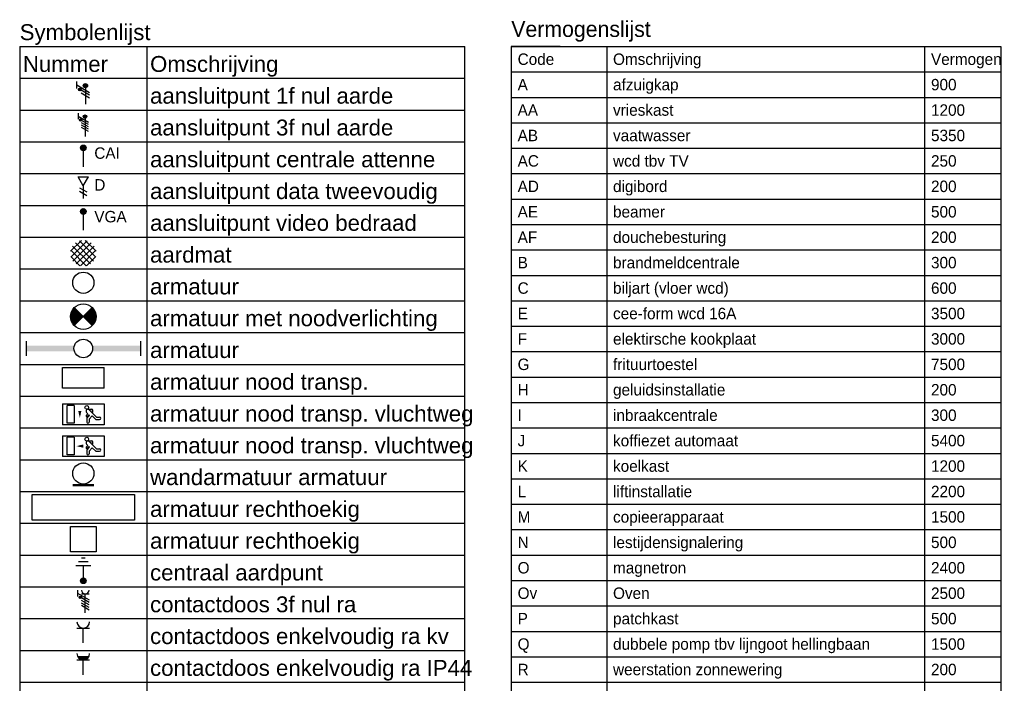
# Model space of a CAD drawing. Header units: millimetres. Extents: x -4918 to 66616, y -2793 to 36146.
# Tile 25 of 25: x 58874 to 66616, y 29145 to 34365. Entities that reach past the tile are written whole.
import ezdxf
from ezdxf.enums import TextEntityAlignment as Align

# ---------------------------------------------------------------- set-up
doc = ezdxf.new("R2010")
doc.units = ezdxf.units.MM
doc.header["$LTSCALE"] = 100
for name, color, linetype in [('EL$1----', 3, 'Continuous'), ('EL$2C---_VOUWLIJN', 7, 'Continuous'), ('EL6221--', 3, 'Continuous'), ('EL6311--', 3, 'Continuous')]:
    doc.layers.add(name, color=color, linetype=linetype)
doc.styles.add('BURO-018', font='BUROFONT.shx', dxfattribs={"height": 90})
doc.styles.add('BURO-025', font='BUROFONT.shx', dxfattribs={"height": 125})
doc.styles.get("Standard").update_dxf_attribs({"font": 'arial.ttf'})

# ---------------------------------------------------------------- blocks, each defined once
blk = doc.blocks.new('RENVOY2')
at = {"layer": 'EL6311--', "linetype": 'Continuous'}
for p, q in [((0, 5), (70, 5)), ((20, 5), (20, -200))]:
    blk.add_line(p, q, dxfattribs=at)
at = {"layer": 'EL6311--'}
for p, q in [((0, 5), (0, -200)), ((70, -200), (70, 5)), ((0, 0), (70, 0)), ((0, -5), (70, -5)), ((0, -10), (70, -10)), ((0, -15), (70, -15)), ((0, -20), (70, -20)), ((0, -25), (70, -25)), ((0, -30), (70, -30)), ((0, -35), (70, -35)), ((0, -40), (70, -40)), ((0, -45), (70, -45)), ((0, -50), (70, -50)), ((0, -55), (70, -55)), ((0, -60), (70, -60)), ((0, -65), (70, -65)), ((0, -70), (70, -70)), ((0, -75), (70, -75)), ((0, -80), (70, -80)), ((0, -85), (70, -85)), ((0, -90), (70, -90)), ((0, -95), (70, -95)), ((0, -100), (70, -100)), ((0, -105), (70, -105)), ((0, -110), (70, -110)), ((0, -115), (70, -115)), ((0, -120), (70, -120)), ((0, -125), (70, -125)), ((0, -130), (70, -130)), ((0, -135), (70, -135)), ((0, -140), (70, -140)), ((0, -145), (70, -145)), ((0, -150), (70, -150)), ((0, -155), (70, -155)), ((0, -160), (70, -160)), ((0, -165), (70, -165)), ((0, -170), (70, -170)), ((0, -175), (70, -175)), ((0, -180), (70, -180)), ((0, -185), (70, -185)), ((0, -190), (70, -190)), ((0, -195), (70, -195)), ((70, -200), (0, -200))]:
    blk.add_line(p, q, dxfattribs=at)
at = {"layer": 'EL6311--', "color": 1, "flags": 8}
for tag, p in [('TITEL', (0, 6)), ('KOLOM1', (0.5, 1)), ('KOLOM2', (20.5, 1))]:
    blk.add_attdef(tag, p, '', height=2.5, dxfattribs=at)
blk = doc.blocks.new('RENVOY2ROW')
at = {"layer": 'EL6311--', "color": 1, "flags": 8}
for p in [(0.5, 1), (20.5, 1)]:
    blk.add_attdef('TITEL', p, '', height=2.5, dxfattribs=at)
blk = doc.blocks.new('E00078')
at = {"color": 0, "linetype": 'Continuous'}
for p, q in [((-3, 6.48), (-3, 8.98)), ((-3, 7.73), (1.5, 5.13)), ((0, 7.5), (0, 1)), ((1.5, 4.13), (-1.5, 5.87)), ((1.5, 3.13), (-1.5, 4.87))]:
    blk.add_line(p, q, dxfattribs=at)
at = {"color": 0, "const_width": 0.75}
blk.add_lwpolyline([(-0.38, 7.5, 1), (0.38, 7.5, 1)], format="xyb", close=True, dxfattribs=at)
at = {"color": 0, "linetype": 'Continuous', "const_width": 0.5}
blk.add_lwpolyline([(-2.18, 6.12, 1), (-1.68, 6.12, 1)], format="xyb", close=True, dxfattribs=at)
at = {"color": 0, "linetype": 'Continuous'}
for centre, radius in [((0, 7.5), 0.75), ((-1.93, 6.12), 0.5)]:
    blk.add_circle(centre, radius, dxfattribs=at)
at = {"color": 0, "linetype": 'Continuous', "style": 'BURO-018'}
for tag, p in [('PANEL', (0, 14)), ('CIRCUIT', (0, 11)), ('SUBCIRCUIT', (4.5, 11))]:
    blk.add_attdef(tag, text='', height=1.8, dxfattribs=at).set_placement(p, align=Align.MIDDLE)
at = {"color": 0, "linetype": 'Continuous', "style": 'BURO-018', "flags": 1}
for tag, p in [('POWERCODE', (13, 11)), ('ARTICLECODE', (0, 0))]:
    blk.add_attdef(tag, text='', height=1.8, dxfattribs=at).set_placement(p, align=Align.MIDDLE)
blk = doc.blocks.new('E00082')
at = {"color": 0, "linetype": 'Continuous'}
for p, q in [((-3, 10.98), (-3, 8.48)), ((-3, 9.73), (1.5, 7.13)), ((0, 9.5), (0, 1)), ((1.5, 6.13), (-1.5, 7.87)), ((1.5, 5.13), (-1.5, 6.87)), ((1.5, 4.13), (-1.5, 5.87)), ((1.5, 3.13), (-1.5, 4.87))]:
    blk.add_line(p, q, dxfattribs=at)
at = {"color": 0, "linetype": 'Continuous', "const_width": 0.5}
blk.add_lwpolyline([(-1.68, 8.12, 1), (-2.18, 8.12, 1)], format="xyb", close=True, dxfattribs=at)
at = {"color": 0, "const_width": 0.75}
blk.add_lwpolyline([(-0.38, 9.5, 1), (0.38, 9.5, 1)], format="xyb", close=True, dxfattribs=at)
at = {"color": 0, "linetype": 'Continuous'}
for centre, radius in [((-1.93, 8.12), 0.5), ((0, 9.5), 0.75)]:
    blk.add_circle(centre, radius, dxfattribs=at)
at = {"color": 0, "linetype": 'Continuous', "style": 'BURO-018'}
for tag, p in [('PANEL', (0, 16)), ('CIRCUIT', (0, 13)), ('SUBCIRCUIT', (4.5, 13))]:
    blk.add_attdef(tag, text='', height=1.8, dxfattribs=at).set_placement(p, align=Align.MIDDLE)
at = {"color": 0, "linetype": 'Continuous', "style": 'BURO-018', "flags": 1}
for tag, p in [('POWERCODE', (13, 13)), ('ARTICLECODE', (0, 0))]:
    blk.add_attdef(tag, text='', height=1.8, dxfattribs=at).set_placement(p, align=Align.MIDDLE)
blk = doc.blocks.new('110802A')
at = {"color": 0, "linetype": 'Continuous'}
blk.add_line((0, 5.25), (0, 1), dxfattribs=at)
at = {"color": 0, "linetype": 'Continuous', "const_width": 0.75}
blk.add_lwpolyline([(-0.375, 6, 1), (0.375, 6, 1)], format="xyb", close=True, dxfattribs=at)
at = {"color": 0, "linetype": 'Continuous'}
blk.add_circle((0, 6), 0.75, dxfattribs=at)
at = {"color": 0, "linetype": 'Continuous', "style": 'BURO-018'}
for tag, p in [('TEXT2', (0, 9)), ('TEXT1', (3.5, 6))]:
    blk.add_attdef(tag, text='', height=1.8, dxfattribs=at).set_placement(p, align=Align.MIDDLE)
at = {"color": 0, "linetype": 'Continuous', "style": 'BURO-018', "flags": 1}
blk.add_attdef('ARTICLECODE', text='', height=1.8, dxfattribs=at).set_placement((0, 0), align=Align.MIDDLE)
blk = doc.blocks.new('E00153')
at = {"color": 0, "linetype": 'Continuous'}
for p, q in [((-1.44, 7), (1.44, 7)), ((0, 4.5), (-1.44, 7)), ((0, 4.5), (1.44, 7)), ((-1, 4), (1, 2.85)), ((-1, 3), (1, 1.85)), ((0, 4.5), (0, 1))]:
    blk.add_line(p, q, dxfattribs=at)
at = {"color": 7, "style": 'BURO-018'}
for tag, p in [('COMMENT1', (-6, 12)), ('COMMENT2', (6, 12)), ('DATACOM1', (-6, 9)), ('DATACOM2', (6, 9))]:
    blk.add_attdef(tag, text='', height=1.8, dxfattribs=at).set_placement(p, align=Align.MIDDLE)
at = {"color": 0, "style": 'BURO-018'}
blk.add_attdef('TEXT1', text='', height=1.8, dxfattribs=at).set_placement((2.5, 6), align=Align.MIDDLE)
at = {"color": 0, "linetype": 'Continuous', "style": 'BURO-018', "flags": 1}
blk.add_attdef('ARTICLECODE', text='', height=1.8, dxfattribs=at).set_placement((0, 0), align=Align.MIDDLE)
blk = doc.blocks.new('E00117')
at = {"color": 0, "linetype": 'Continuous'}
blk.add_line((0, 6), (0, 1), dxfattribs=at)
at = {"color": 0, "const_width": 0.75}
blk.add_lwpolyline([(-0.375, 6, 1), (0.375, 6, 1)], format="xyb", close=True, dxfattribs=at)
at = {"color": 0, "linetype": 'Continuous'}
blk.add_circle((0, 6), 0.75, dxfattribs=at)
at = {"color": 7, "style": 'BURO-018'}
blk.add_attdef('TEXT2', text='', height=1.8, dxfattribs=at).set_placement((0, 9), align=Align.MIDDLE)
at = {"color": 0, "style": 'BURO-018'}
blk.add_attdef('TEXT1', text='', height=1.8, dxfattribs=at).set_placement((2.5, 6), align=Align.MIDDLE)
at = {"color": 0, "linetype": 'Continuous', "style": 'BURO-018', "flags": 1}
blk.add_attdef('ARTICLECODE', text='', height=1.8, dxfattribs=at).set_placement((0, 0), align=Align.MIDDLE)
blk = doc.blocks.new('E00443')
at = {"color": 0}
for points in [[(-2.97, 0.57), (-0.43, 3.1)], [(-2.87, -0.75), (0.88, 3)], [(-2.39, -1.68), (1.82, 2.52)], [(2.39, -1.68), (-1.82, 2.52)], [(2.87, -0.75), (-0.88, 3)], [(2.97, 0.57), (0.43, 3.1)], [(0.67, -2.79), (-2.92, 0.8)], [(1.66, -2.36), (-2.5, 1.79)], [(-1.66, -2.36), (2.5, 1.79)], [(-0.67, -2.79), (2.92, 0.8)], [(-0.77, -2.76), (-2.9, -0.64)], [(0.77, -2.76), (2.9, -0.64)]]:
    blk.add_lwpolyline(points, dxfattribs=at)
at = {"color": 0, "linetype": 'Continuous', "style": 'BURO-018', "flags": 1}
blk.add_attdef('E_MATCODE', text='', height=1.8, dxfattribs=at).set_placement((0, 0), align=Align.MIDDLE)
blk = doc.blocks.new('E00018A')
at = {"color": 0, "linetype": 'Continuous'}
for p, q in [((1.77, -1.77), (-1.77, 1.77)), ((1.77, 1.77), (-1.77, -1.77))]:
    blk.add_line(p, q, dxfattribs=at)
at = {"color": 0, "linetype": 'Continuous', "const_width": 2.5}
for points in [[(-0.88, -0.88, -0.198912), (-1.25, 0, -0.198912), (-0.88, 0.88, -1)], [(0.88, -0.88, 0.198912), (1.25, 0, 0.198912), (0.88, 0.88, 1)]]:
    blk.add_lwpolyline(points, format="xyb", dxfattribs=at)
blk = doc.blocks.new('1115B3A-NO2')
at = {"color": 0, "linetype": 'Continuous'}
blk.add_circle((0, 0), 2.5, dxfattribs=at)
at = {"color": 0, "zscale": 50}
blk.add_blockref('E00018A', (0, 0), dxfattribs=at)
at = {"color": 0, "linetype": 'Continuous', "style": 'BURO-018'}
for tag, p in [('PANEL', (0, 8)), ('CIRCUIT', (0, 5)), ('SUBCIRCUIT', (4.5, 5)), ('LIGHTFIXTURECODE', (0, 0)), ('SWITCHCODE', (4.5, -1))]:
    blk.add_attdef(tag, text='', height=1.8, dxfattribs=at).set_placement(p, align=Align.MIDDLE)
blk = doc.blocks.new('1115B3')
at = {"color": 0, "linetype": 'Continuous'}
blk.add_circle((0, 3.5), 2.5, dxfattribs=at)
at = {"color": 0, "linetype": 'Continuous', "style": 'BURO-018'}
for tag, p in [('PANEL', (0, 11.5)), ('CIRCUIT', (0, 8.5)), ('SUBCIRCUIT', (4.5, 8.5)), ('LIGHTFIXTURECODE', (0, 3.5)), ('SWITCHCODE', (4.5, 2.5))]:
    blk.add_attdef(tag, text='', height=1.8, dxfattribs=at).set_placement(p, align=Align.MIDDLE)
blk = doc.blocks.new('1115C3A')
at = {"color": 0, "linetype": 'Continuous'}
for p, q in [((-4.5, 5.5), (4.5, 5.5)), ((-4.5, 1), (-4.5, 5.5)), ((4.5, 1), (4.5, 5.5)), ((4.5, 1), (-4.5, 1))]:
    blk.add_line(p, q, dxfattribs=at)
at = {"color": 0, "linetype": 'Continuous', "style": 'BURO-018'}
for tag, p in [('PANEL', (0, 15.17)), ('CIRCUIT', (0, 12.17)), ('SUBCIRCUIT', (4.5, 12.17)), ('LIGHTFIXTURECODE', (0, 8))]:
    blk.add_attdef(tag, text='', height=1.8, dxfattribs=at).set_placement(p, align=Align.MIDDLE)
blk = doc.blocks.new('1115C2J')
at = {"color": 0, "linetype": 'Continuous'}
for p, q in [((-4.5, 5.5), (4.5, 5.5)), ((-4.5, 1), (-4.5, 5.5)), ((-2.68, 4.35), (-3.52, 4.35)), ((-1.94, 3.61), (-2.68, 4.35)), ((-1.24, 4.31), (-1.94, 3.61)), ((-1.24, 4.31), (-1.24, 4.91)), ((-0.76, 4.11), (-0.76, 4.91)), ((2, 5.15), (3.5, 5.15)), ((2, 1.35), (2, 5.15)), ((3.5, 5.15), (3.5, 1.35)), ((4.5, 1), (4.5, 5.5)), ((-2.88, 3.87), (-3.52, 3.87)), ((-1.27, 2.26), (-2.88, 3.87)), ((-1.94, 2.93), (-2.04, 2.83)), ((-2.04, 2.83), (-2.04, 2.34)), ((-0.99, 2.14), (-1.84, 2.14)), ((-1.71, 2.7), (-1.72, 2.7)), ((-1.72, 2.7), (-1.72, 2.46)), ((-1.47, 2.46), (-1.72, 2.46)), ((-1.37, 3.5), (-0.76, 4.11)), ((-1.23, 3.35), (-1.37, 3.5)), ((-0.87, 3.71), (-1.23, 3.35)), ((-0.65, 3.49), (-1.01, 3.13)), ((-0.71, 2.83), (-1.01, 3.13)), ((4.5, 1), (-4.5, 1)), ((2, 1.35), (3.5, 1.35))]:
    blk.add_line(p, q, dxfattribs=at)
blk.add_lwpolyline([(0.75, 4, 0, 0.7, 0), (0.75, 2.5, 0.7, 0.7, 0)], format="xyseb", dxfattribs=at)
blk.add_circle((-0.76, 1.75), 0.4, dxfattribs=at)
for centre, radius, start, end in [((-3.52, 4.11), 0.24, 90, 270), ((-1, 4.91), 0.24, 0, 180), ((-1.84, 2.34), 0.2, 180, 270), ((-0.99, 2.54), 0.4, 225, 45), ((-0.76, 3.6), 0.16, 315, 135)]:
    blk.add_arc(centre, radius, start, end, dxfattribs=at)
at = {"color": 0, "linetype": 'Continuous', "style": 'BURO-018'}
for tag, p in [('PANEL', (0, 15.17)), ('CIRCUIT', (0, 12.17)), ('SUBCIRCUIT', (4.5, 12.17)), ('LIGHTFIXTURECODE', (0, 8))]:
    blk.add_attdef(tag, text='', height=1.8, dxfattribs=at).set_placement(p, align=Align.MIDDLE)
blk = doc.blocks.new('1115C2G')
at = {"color": 0, "linetype": 'Continuous'}
for p, q in [((-4.5, 5.5), (4.5, 5.5)), ((-4.5, 1), (-4.5, 5.5)), ((-2.68, 4.35), (-3.52, 4.35)), ((-1.94, 3.61), (-2.68, 4.35)), ((-1.24, 4.31), (-1.94, 3.61)), ((-1.24, 4.31), (-1.24, 4.91)), ((-0.76, 4.11), (-0.76, 4.91)), ((2, 5.15), (3.5, 5.15)), ((2, 1.35), (2, 5.15)), ((3.5, 5.15), (3.5, 1.35)), ((4.5, 1), (4.5, 5.5)), ((-2.88, 3.87), (-3.52, 3.87)), ((-1.27, 2.26), (-2.88, 3.87)), ((-1.94, 2.93), (-2.04, 2.83)), ((-2.04, 2.83), (-2.04, 2.34)), ((-0.99, 2.14), (-1.84, 2.14)), ((-1.71, 2.7), (-1.72, 2.7)), ((-1.72, 2.7), (-1.72, 2.46)), ((-1.47, 2.46), (-1.72, 2.46)), ((-1.37, 3.5), (-0.76, 4.11)), ((-1.23, 3.35), (-1.37, 3.5)), ((-0.87, 3.71), (-1.23, 3.35)), ((-0.65, 3.49), (-1.01, 3.13)), ((-0.71, 2.83), (-1.01, 3.13)), ((4.5, 1), (-4.5, 1)), ((2, 1.35), (3.5, 1.35))]:
    blk.add_line(p, q, dxfattribs=at)
blk.add_lwpolyline([(1.5, 3.25, 0, 0.7, 0), (0, 3.25, 0.7, 0.7, 0)], format="xyseb", dxfattribs=at)
blk.add_circle((-0.76, 1.75), 0.4, dxfattribs=at)
for centre, radius, start, end in [((-3.52, 4.11), 0.24, 90, 270), ((-1, 4.91), 0.24, 0, 180), ((-1.84, 2.34), 0.2, 180, 270), ((-0.99, 2.54), 0.4, 225, 45), ((-0.76, 3.6), 0.16, 315, 135)]:
    blk.add_arc(centre, radius, start, end, dxfattribs=at)
at = {"color": 0, "linetype": 'Continuous', "style": 'BURO-018'}
for tag, p in [('E_GKAST', (0, 15.17)), ('E_GROEP', (0, 12.17)), ('E_SGROEP', (4.5, 12.17)), ('E_ARMCODE', (0, 8))]:
    blk.add_attdef(tag, text='', height=1.8, dxfattribs=at).set_placement(p, align=Align.MIDDLE)
blk = doc.blocks.new('E00172')
at = {"color": 0, "linetype": 'Continuous', "const_width": 0.5}
blk.add_lwpolyline([(-2.5, 0.75), (2.5, 0.75)], dxfattribs=at)
at = {"color": 0, "linetype": 'Continuous'}
blk.add_circle((0, 3.5), 2.5, dxfattribs=at)
at = {"color": 0, "linetype": 'Continuous', "style": 'BURO-018'}
for tag, p in [('PANEL', (0, 11.5)), ('CIRCUIT', (0, 8.5)), ('SUBCIRCUIT', (4.5, 8.5)), ('LIGHTFIXTURECODE', (0, 3.5)), ('SWITCHCODE', (4.5, 2.5))]:
    blk.add_attdef(tag, text='', height=1.8, dxfattribs=at).set_placement(p, align=Align.MIDDLE)
blk = doc.blocks.new('E001611197297')
at = {"layer": 'EL6221--'}
for p, q in [((-11.97, -2.97), (-11.97, 2.97)), ((-11.97, 2.97), (11.97, 2.97)), ((11.97, 2.97), (11.97, -2.97)), ((11.97, -2.97), (-11.97, -2.97))]:
    blk.add_line(p, q, dxfattribs=at)
at = {"color": 0, "linetype": 'Continuous', "style": 'BURO-018'}
for tag, p in [('E_GKAST', (0, 8)), ('E_GROEP', (0, 5)), ('E_SGROEP', (4.5, 5)), ('E_ARMCODE', (0, 0)), ('E_SLET', (4.5, -3))]:
    blk.add_attdef(tag, text='', height=1.8, dxfattribs=at).set_placement(p, align=Align.MIDDLE)
blk = doc.blocks.new('E00120')
at = {"color": 0, "linetype": 'Continuous'}
for p, q in [((-2.5, 2.5), (2.5, 2.5)), ((-2.5, -2.5), (-2.5, 2.5)), ((2.5, 2.5), (2.5, -2.5)), ((2.5, -2.5), (-2.5, -2.5))]:
    blk.add_line(p, q, dxfattribs=at)
at = {"color": 0, "linetype": 'Continuous', "style": 'BURO-018'}
for tag, p in [('E_GKAST', (0, 8)), ('E_GROEP', (0, 5)), ('E_SGROEP', (4.5, 5)), ('E_ARMCODE', (0, 0)), ('E_SLET', (4.5, -4.5))]:
    blk.add_attdef(tag, text='', height=1.8, dxfattribs=at).set_placement(p, align=Align.MIDDLE)
blk = doc.blocks.new('E00441')
at = {"color": 0}
for p, q in [((0.5, 6), (-0.5, 6)), ((2, 4), (-2, 4)), ((1.25, 5), (-1.25, 5)), ((0, 4), (0, 0.75))]:
    blk.add_line(p, q, dxfattribs=at)
at = {"color": 0, "const_width": 0.75}
blk.add_lwpolyline([(-0.375, 0, 1), (0.375, 0, 1)], format="xyb", close=True, dxfattribs=at)
at = {"color": 0}
blk.add_circle((0, 0), 0.75, dxfattribs=at)
at = {"color": 0, "style": 'BURO-018'}
blk.add_attdef('E_TEXT1', text='', height=1.8, dxfattribs=at).set_placement((5, 2), align=Align.MIDDLE)
at = {"color": 0, "linetype": 'Continuous', "style": 'BURO-018', "flags": 1}
blk.add_attdef('E_MATCODE', text='', height=1.8, dxfattribs=at).set_placement((0, 0), align=Align.MIDDLE)
blk = doc.blocks.new('111304D')
at = {"color": 0, "linetype": 'Continuous'}
for p, q in [((-3, 9.98), (-3, 7.48)), ((-3, 8.73), (1.5, 6.13)), ((-1.5, 8.5), (1.5, 8.5)), ((0, 1), (0, 8.5)), ((1.5, 5.13), (-1.5, 6.87)), ((1.5, 4.13), (-1.5, 5.87)), ((1.5, 3.13), (-1.5, 4.87)), ((1.5, 2.13), (-1.5, 3.87))]:
    blk.add_line(p, q, dxfattribs=at)
at = {"color": 0, "linetype": 'Continuous', "const_width": 0.5}
blk.add_lwpolyline([(-1.68, 7.12, 1), (-2.18, 7.12, 1)], format="xyb", close=True, dxfattribs=at)
at = {"color": 0, "linetype": 'Continuous'}
blk.add_circle((-1.93, 7.12), 0.5, dxfattribs=at)
blk.add_arc((0, 10), 1.5, 180, 0, dxfattribs=at)
at = {"color": 0, "linetype": 'Continuous', "style": 'BURO-018'}
for tag, p in [('PANEL', (0, 15.5)), ('CIRCUIT', (0, 12.5)), ('SUBCIRCUIT', (4.5, 12.5))]:
    blk.add_attdef(tag, text='', height=1.8, dxfattribs=at).set_placement(p, align=Align.MIDDLE)
at = {"color": 0, "linetype": 'Continuous', "style": 'BURO-018', "flags": 1}
for tag, p in [('POWERCODE', (13, 12.5)), ('ARTICLECODE', (0, 0))]:
    blk.add_attdef(tag, text='', height=1.8, dxfattribs=at).set_placement(p, align=Align.MIDDLE)
blk = doc.blocks.new('111304')
at = {"color": 0, "linetype": 'Continuous'}
for p, q in [((-1.5, 4.5), (1.5, 4.5)), ((0, 1), (0, 4.5))]:
    blk.add_line(p, q, dxfattribs=at)
blk.add_arc((0, 6), 1.5, 180, 0, dxfattribs=at)
at = {"color": 0, "linetype": 'Continuous', "style": 'BURO-018'}
for tag, p in [('PANEL', (0, 11.5)), ('CIRCUIT', (0, 8.5)), ('SUBCIRCUIT', (4.5, 8.5))]:
    blk.add_attdef(tag, text='', height=1.8, dxfattribs=at).set_placement(p, align=Align.MIDDLE)
at = {"color": 0, "linetype": 'Continuous', "style": 'BURO-018', "flags": 1}
for tag, p in [('POWERCODE', (13, 8.5)), ('ARTICLECODE', (0, 0))]:
    blk.add_attdef(tag, text='', height=1.8, dxfattribs=at).set_placement(p, align=Align.MIDDLE)
blk = doc.blocks.new('111304WD')
at = {"color": 0, "linetype": 'Continuous'}
for p, q in [((1.3, 5.25), (-1.3, 5.25)), ((1.16, 5.05), (-1.16, 5.05)), ((0.96, 4.85), (-0.96, 4.85)), ((0.65, 4.65), (-0.65, 4.65)), ((-1.5, 4.5), (1.5, 4.5)), ((0, 1), (0, 4.5))]:
    blk.add_line(p, q, dxfattribs=at)
blk.add_arc((0, 6), 1.5, 180, 0, dxfattribs=at)
at = {"color": 0, "linetype": 'Continuous', "style": 'BURO-018'}
for tag, p in [('PANEL', (0, 11.5)), ('CIRCUIT', (0, 8.5)), ('SUBCIRCUIT', (4.5, 8.5))]:
    blk.add_attdef(tag, text='', height=1.8, dxfattribs=at).set_placement(p, align=Align.MIDDLE)
at = {"color": 0, "linetype": 'Continuous', "style": 'BURO-018', "flags": 1}
for tag, p in [('POWERCODE', (13, 8.5)), ('ARTICLECODE', (0, 0))]:
    blk.add_attdef(tag, text='', height=1.8, dxfattribs=at).set_placement(p, align=Align.MIDDLE)
blk = doc.blocks.new('1115B61540')
at = {"color": 0}
for p, q in [((-15.4, 2), (-15.4, -2)), ((15.4, 2), (15.4, -2))]:
    blk.add_line(p, q, dxfattribs=at)
at = {"color": 0, "linetype": 'Continuous'}
blk.add_circle((0, 0), 2.5, dxfattribs=at)
at = {"color": 0}
for points in [[(-2.5, 0.75), (-15.4, 0.75), (-2.5, -0.75), (-15.4, -0.75)], [(2.5, 0.75), (15.4, 0.75), (2.5, -0.75), (15.4, -0.75)]]:
    blk.add_solid(points, dxfattribs=at)
at = {"color": 0, "linetype": 'Continuous', "style": 'BURO-018'}
for tag, p in [('PANEL', (0, 8)), ('CIRCUIT', (0, 5)), ('SUBCIRCUIT', (4.5, 5)), ('LIGHTFIXTURECODE', (0, 0)), ('SWITCHCODE', (4.5, -3))]:
    blk.add_attdef(tag, text='', height=1.8, dxfattribs=at).set_placement(p, align=Align.MIDDLE)
blk = doc.blocks.new('TABEL17')
at = {"color": 0, "linetype": 'Continuous'}
for p, q in [((0, 9800), (3850, 9800)), ((0, 9800), (0, 0)), ((750, 9800), (750, 0)), ((3250, 9800), (3250, 0)), ((3850, 9800), (3850, 0)), ((0, 9600), (3850, 9600)), ((0, 9400), (3850, 9400)), ((0, 9200), (3850, 9200)), ((0, 9000), (3850, 9000)), ((0, 8800), (3850, 8800)), ((0, 8600), (3850, 8600)), ((0, 8400), (3850, 8400)), ((0, 8200), (3850, 8200)), ((0, 8000), (3850, 8000)), ((0, 7800), (3850, 7800)), ((0, 7600), (3850, 7600)), ((0, 7400), (3850, 7400)), ((0, 7200), (3850, 7200)), ((0, 7000), (3850, 7000)), ((0, 6800), (3850, 6800)), ((0, 6600), (3850, 6600)), ((0, 6400), (3850, 6400)), ((0, 6200), (3850, 6200)), ((0, 6000), (3850, 6000)), ((0, 5800), (3850, 5800)), ((0, 5600), (3850, 5600)), ((0, 5400), (3850, 5400)), ((0, 5200), (3850, 5200)), ((0, 5000), (3850, 5000)), ((0, 4800), (3850, 4800)), ((0, 4600), (3850, 4600)), ((0, 4400), (3850, 4400)), ((0, 4200), (3850, 4200)), ((0, 4000), (3850, 4000)), ((0, 3800), (3850, 3800)), ((0, 3600), (3850, 3600)), ((0, 3400), (3850, 3400)), ((0, 3200), (3850, 3200)), ((0, 3000), (3850, 3000)), ((0, 2800), (3850, 2800)), ((0, 2600), (3850, 2600)), ((0, 2400), (3850, 2400)), ((0, 2200), (3850, 2200)), ((0, 2000), (3850, 2000)), ((0, 1800), (3850, 1800)), ((0, 1600), (3850, 1600)), ((0, 1400), (3850, 1400)), ((0, 1200), (3850, 1200)), ((0, 1000), (3850, 1000)), ((0, 800), (3850, 800)), ((0, 600), (3850, 600)), ((0, 400), (3850, 400)), ((0, 200), (3850, 200)), ((0, 0), (3850, 0))]:
    blk.add_line(p, q, dxfattribs=at)
at = {"layer": 'EL6221--', "color": 1}
for tag, p, height, style in [('KOPTEKST', (0, 9875), 125, 'BURO-025'), ('KOLOM_1', (50, 9655), 90, 'BURO-018'), ('KOLOM_2', (800, 9655), 90, 'BURO-018'), ('KOLOM_3', (3300, 9655), 90, 'BURO-018')]:
    blk.add_attdef(tag, p, '', height=height, dxfattribs=dict(at, style=style))
blk = doc.blocks.new('TABEL17REGEL')
at = {"layer": 'EL6221--', "color": 1, "style": 'BURO-018'}
for tag, p in [('KOLOM_1', (50, 0)), ('KOLOM_2', (800, 0)), ('KOLOM_3', (3300, 0))]:
    blk.add_attdef(tag, p, '', height=90, dxfattribs=at)

msp = doc.modelspace()

# ---------------------------------------------------------------- linework, layer by layer
at = {"layer": 'EL6221--'}
for p, q in [((63123.3, 34154), (62739.4, 34154)), ((62739.4, 34154), (62739.4, 33813.8))]:
    msp.add_line(p, q, dxfattribs=at)

# ---------------------------------------------------------------- block references
at = {"layer": 'EL$1----', "color": 3}
for name, p, xscale, yscale in [('E00078', (59391.2, 33679), 22.26662978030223, 22.26662978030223), ('E00082', (59388.1, 33429), 18.21153475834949, 18.21153475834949), ('E00443', (59374.5, 32523.6), 33.93423545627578, 33.93423545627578), ('1115B3', (59374.5, 32179), 33.33333333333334, 33.33333333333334), ('1115B3A-NO2', (59374.5, 32029), 40, 40), ('1115B61540', (59374.5, 31779), 29.22077922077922, 29.22077922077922), ('1115C3A', (59374.5, 31429), 36.36363636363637, 36.36363636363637), ('E001611197297', (59374.5, 30529), 33.67003367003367, 33.67003367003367), ('E00120', (59374.5, 30279), 40, 40), ('E00441', (59374.5, 29951.2), 29.62962962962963, 29.62962962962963), ('111304D', (59389.5, 29679), 20, 20), ('111304', (59374.5, 29429), 33.33333333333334, 33.33333333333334)]:
    msp.add_blockref(name, p, dxfattribs=dict(at, xscale=xscale, yscale=yscale))
at = {"layer": 'EL$1----', "color": 7}
for name, p, xscale, yscale in [('110802A', (59374.5, 33179), 29.62962962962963, 29.62962962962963), ('E00153', (59374.5, 32929), 28.57142857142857, 28.57142857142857)]:
    msp.add_blockref(name, p, dxfattribs=dict(at, xscale=xscale, yscale=yscale))
at = {"layer": 'EL$1----', "color": 54, "xscale": 29.62962962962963, "yscale": 29.62962962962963}
msp.add_blockref('E00117', (59374.5, 32679), dxfattribs=at)
at = {"layer": 'EL$1----', "color": 3, "xscale": 36.36363636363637, "yscale": 36.36363636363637, "rotation": 180}
for name, p in [('1115C2J', (59374.5, 31379)), ('1115C2G', (59374.5, 31129))]:
    msp.add_blockref(name, p, dxfattribs=at)
at = {"layer": 'EL$1----', "color": 200, "xscale": 33.33333333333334, "yscale": 33.33333333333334}
msp.add_blockref('E00172', (59374.5, 30679), dxfattribs=at)
at = {"layer": 'EL$1----', "color": 30, "xscale": 33.33333333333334, "yscale": 33.33333333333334}
msp.add_blockref('111304WD', (59374.5, 29179), dxfattribs=at)
at = {"layer": 'EL$2C---_VOUWLIJN', "color": 7, "xscale": 50, "yscale": 50, "zscale": 50}
msp.add_blockref('RENVOY2', (58874.5, 33904), dxfattribs=at).add_auto_attribs({'TITEL': 'Symbolenlijst', 'KOLOM1': 'Nummer', 'KOLOM2': 'Omschrijving'})
at = {"layer": 'EL6221--'}
for name, p, values in [('TABEL17', (62739.4, 24354), {'KOPTEKST': 'Vermogenslijst', 'KOLOM_1': 'Code', 'KOLOM_2': 'Omschrijving', 'KOLOM_3': 'Vermogen'}), ('TABEL17REGEL', (62739.4, 33809), {'KOLOM_1': 'A                               ', 'KOLOM_2': 'afzuigkap                                                                                           ', 'KOLOM_3': '900'}), ('TABEL17REGEL', (62739.4, 33609), {'KOLOM_1': 'AA                              ', 'KOLOM_2': 'vrieskast                                                                                           ', 'KOLOM_3': '1200'}), ('TABEL17REGEL', (62739.4, 33409), {'KOLOM_1': 'AB                              ', 'KOLOM_2': 'vaatwasser                                                                                          ', 'KOLOM_3': '5350'}), ('TABEL17REGEL', (62739.4, 33209), {'KOLOM_1': 'AC                              ', 'KOLOM_2': 'wcd tbv TV                                                                                          ', 'KOLOM_3': '250'}), ('TABEL17REGEL', (62739.4, 33009), {'KOLOM_1': 'AD                              ', 'KOLOM_2': 'digibord                                                                                            ', 'KOLOM_3': '200'}), ('TABEL17REGEL', (62739.4, 32809), {'KOLOM_1': 'AE                              ', 'KOLOM_2': 'beamer                                                                                              ', 'KOLOM_3': '500'}), ('TABEL17REGEL', (62739.4, 32609), {'KOLOM_1': 'AF                              ', 'KOLOM_2': 'douchebesturing                                                                                     ', 'KOLOM_3': '200'}), ('TABEL17REGEL', (62739.4, 32409), {'KOLOM_1': 'B                               ', 'KOLOM_2': 'brandmeldcentrale                                                                                   ', 'KOLOM_3': '300'}), ('TABEL17REGEL', (62739.4, 32209), {'KOLOM_1': 'C                               ', 'KOLOM_2': 'biljart (vloer wcd)                                                                                 ', 'KOLOM_3': '600'}), ('TABEL17REGEL', (62739.4, 32009), {'KOLOM_1': 'E                               ', 'KOLOM_2': 'cee-form wcd 16A                                                                                    ', 'KOLOM_3': '3500'}), ('TABEL17REGEL', (62739.4, 31809), {'KOLOM_1': 'F                               ', 'KOLOM_2': 'elektirsche kookplaat                                                                               ', 'KOLOM_3': '3000'}), ('TABEL17REGEL', (62739.4, 31609), {'KOLOM_1': 'G                               ', 'KOLOM_2': 'frituurtoestel                                                                                      ', 'KOLOM_3': '7500'}), ('TABEL17REGEL', (62739.4, 31409), {'KOLOM_1': 'H                               ', 'KOLOM_2': 'geluidsinstallatie                                                                                  ', 'KOLOM_3': '200'}), ('TABEL17REGEL', (62739.4, 31209), {'KOLOM_1': 'I                               ', 'KOLOM_2': 'inbraakcentrale                                                                                     ', 'KOLOM_3': '300'}), ('TABEL17REGEL', (62739.4, 31009), {'KOLOM_1': 'J                               ', 'KOLOM_2': 'koffiezet automaat                                                                                  ', 'KOLOM_3': '5400'}), ('TABEL17REGEL', (62739.4, 30809), {'KOLOM_1': 'K                               ', 'KOLOM_2': 'koelkast                                                                                            ', 'KOLOM_3': '1200'}), ('TABEL17REGEL', (62739.4, 30609), {'KOLOM_1': 'L                               ', 'KOLOM_2': 'liftinstallatie                                                                                     ', 'KOLOM_3': '2200'}), ('TABEL17REGEL', (62739.4, 30409), {'KOLOM_1': 'M                               ', 'KOLOM_2': 'copieerapparaat                                                                                     ', 'KOLOM_3': '1500'}), ('TABEL17REGEL', (62739.4, 30209), {'KOLOM_1': 'N                               ', 'KOLOM_2': 'lestijdensignalering                                                                                ', 'KOLOM_3': '500'}), ('TABEL17REGEL', (62739.4, 30009), {'KOLOM_1': 'O                               ', 'KOLOM_2': 'magnetron                                                                                           ', 'KOLOM_3': '2400'}), ('TABEL17REGEL', (62739.4, 29809), {'KOLOM_1': 'Ov                              ', 'KOLOM_2': 'Oven                                                                                                ', 'KOLOM_3': '2500'}), ('TABEL17REGEL', (62739.4, 29609), {'KOLOM_1': 'P                               ', 'KOLOM_2': 'patchkast                                                                                           ', 'KOLOM_3': '500'}), ('TABEL17REGEL', (62739.4, 29409), {'KOLOM_1': 'Q                               ', 'KOLOM_2': 'dubbele pomp tbv lijngoot hellingbaan                                                               ', 'KOLOM_3': '1500'}), ('TABEL17REGEL', (62739.4, 29209), {'KOLOM_1': 'R                               ', 'KOLOM_2': 'weerstation zonnewering                                                                             ', 'KOLOM_3': '200'})]:
    msp.add_blockref(name, p, dxfattribs=at).add_auto_attribs(values)
at = {"layer": 'EL6311--'}
ref = msp.add_blockref('RENVOY2ROW', (58874.5, 33654), dxfattribs=dict(at, xscale=50, yscale=50))
ref.add_attrib('Kolom2', 'aansluitpunt 1f nul aarde', (59899.5, 33704), dxfattribs={"color": 1, "height": 125})
ref = msp.add_blockref('RENVOY2ROW', (58874.5, 33404), dxfattribs=dict(at, xscale=50, yscale=50))
ref.add_attrib('Kolom2', 'aansluitpunt 3f nul aarde', (59899.5, 33454), dxfattribs={"color": 1, "height": 125})
ref = msp.add_blockref('RENVOY2ROW', (58874.5, 33154), dxfattribs=dict(at, xscale=50, yscale=50))
ref.add_attrib('Kolom2', 'aansluitpunt centrale attenne', (59899.5, 33204), dxfattribs={"color": 1, "height": 125})
ref = msp.add_blockref('RENVOY2ROW', (58874.5, 32904), dxfattribs=dict(at, xscale=50, yscale=50))
ref.add_attrib('Kolom2', 'aansluitpunt data tweevoudig', (59899.5, 32954), dxfattribs={"color": 1, "height": 125})
ref = msp.add_blockref('RENVOY2ROW', (58874.5, 32654), dxfattribs=dict(at, xscale=50, yscale=50))
ref.add_attrib('Kolom2', 'aansluitpunt video bedraad', (59899.5, 32704), dxfattribs={"color": 1, "height": 125})
ref = msp.add_blockref('RENVOY2ROW', (58874.5, 32404), dxfattribs=dict(at, xscale=50, yscale=50))
ref.add_attrib('Kolom2', 'aardmat', (59899.5, 32454), dxfattribs={"color": 1, "height": 125})
ref = msp.add_blockref('RENVOY2ROW', (58874.5, 32154), dxfattribs=dict(at, xscale=50, yscale=50))
ref.add_attrib('Kolom2', 'armatuur', (59899.5, 32204), dxfattribs={"color": 1, "height": 125})
ref = msp.add_blockref('RENVOY2ROW', (58874.5, 31904), dxfattribs=dict(at, xscale=50, yscale=50))
ref.add_attrib('Kolom2', 'armatuur met noodverlichting', (59899.5, 31954), dxfattribs={"color": 1, "height": 125})
ref = msp.add_blockref('RENVOY2ROW', (58874.5, 31654), dxfattribs=dict(at, xscale=50, yscale=50))
ref.add_attrib('Kolom2', 'armatuur ', (59899.5, 31704), dxfattribs={"color": 1, "height": 125})
ref = msp.add_blockref('RENVOY2ROW', (58874.5, 31404), dxfattribs=dict(at, xscale=50, yscale=50))
ref.add_attrib('Kolom2', 'armatuur nood transp.', (59899.5, 31454), dxfattribs={"color": 1, "height": 125})
ref = msp.add_blockref('RENVOY2ROW', (58874.5, 31154), dxfattribs=dict(at, xscale=50, yscale=50))
ref.add_attrib('Kolom2', 'armatuur nood transp. vluchtweg', (59899.5, 31204), dxfattribs={"color": 1, "height": 125})
ref = msp.add_blockref('RENVOY2ROW', (58874.5, 30904), dxfattribs=dict(at, xscale=50, yscale=50))
ref.add_attrib('Kolom2', 'armatuur nood transp. vluchtweg', (59899.5, 30954), dxfattribs={"color": 1, "height": 125})
ref = msp.add_blockref('RENVOY2ROW', (58874.5, 30654), dxfattribs=dict(at, xscale=50, yscale=50))
ref.add_attrib('Kolom2', 'wandarmatuur armatuur', (59899.5, 30704), dxfattribs={"color": 1, "height": 125})
ref = msp.add_blockref('RENVOY2ROW', (58874.5, 30404), dxfattribs=dict(at, xscale=50, yscale=50))
ref.add_attrib('Kolom2', 'armatuur rechthoekig', (59899.5, 30454), dxfattribs={"color": 1, "height": 125})
ref = msp.add_blockref('RENVOY2ROW', (58874.5, 30154), dxfattribs=dict(at, xscale=50, yscale=50))
ref.add_attrib('Kolom2', 'armatuur rechthoekig', (59899.5, 30204), dxfattribs={"color": 1, "height": 125})
ref = msp.add_blockref('RENVOY2ROW', (58874.5, 29904), dxfattribs=dict(at, xscale=50, yscale=50))
ref.add_attrib('Kolom2', 'centraal aardpunt', (59899.5, 29954), dxfattribs={"color": 1, "height": 125})
ref = msp.add_blockref('RENVOY2ROW', (58874.5, 29654), dxfattribs=dict(at, xscale=50, yscale=50))
ref.add_attrib('Kolom2', 'contactdoos 3f nul ra', (59899.5, 29704), dxfattribs={"color": 1, "height": 125})
ref = msp.add_blockref('RENVOY2ROW', (58874.5, 29404), dxfattribs=dict(at, xscale=50, yscale=50))
ref.add_attrib('Kolom2', 'contactdoos enkelvoudig ra kv', (59899.5, 29454), dxfattribs={"color": 1, "height": 125})
ref = msp.add_blockref('RENVOY2ROW', (58874.5, 29154), dxfattribs=dict(at, xscale=50, yscale=50))
ref.add_attrib('Kolom2', 'contactdoos enkelvoudig ra IP44', (59899.5, 29204), dxfattribs={"color": 1, "height": 125})

# ---------------------------------------------------------------- texts
at = {"layer": 'EL6311--', "char_height": 90, "attachment_point": 1, "style": 'BURO-018'}
for s, insert in [('{\\C1;CAI}', (59461.2, 33360.6)), ('{\\C1;D}', (59461.2, 33110.6)), ('{\\C1;VGA}', (59461.2, 32860.6))]:
    msp.add_mtext_dynamic_manual_height_columns(s, width=316, gutter_width=450, heights=[0], dxfattribs=dict(at, insert=insert))

doc.saveas('drawing.dxf')
